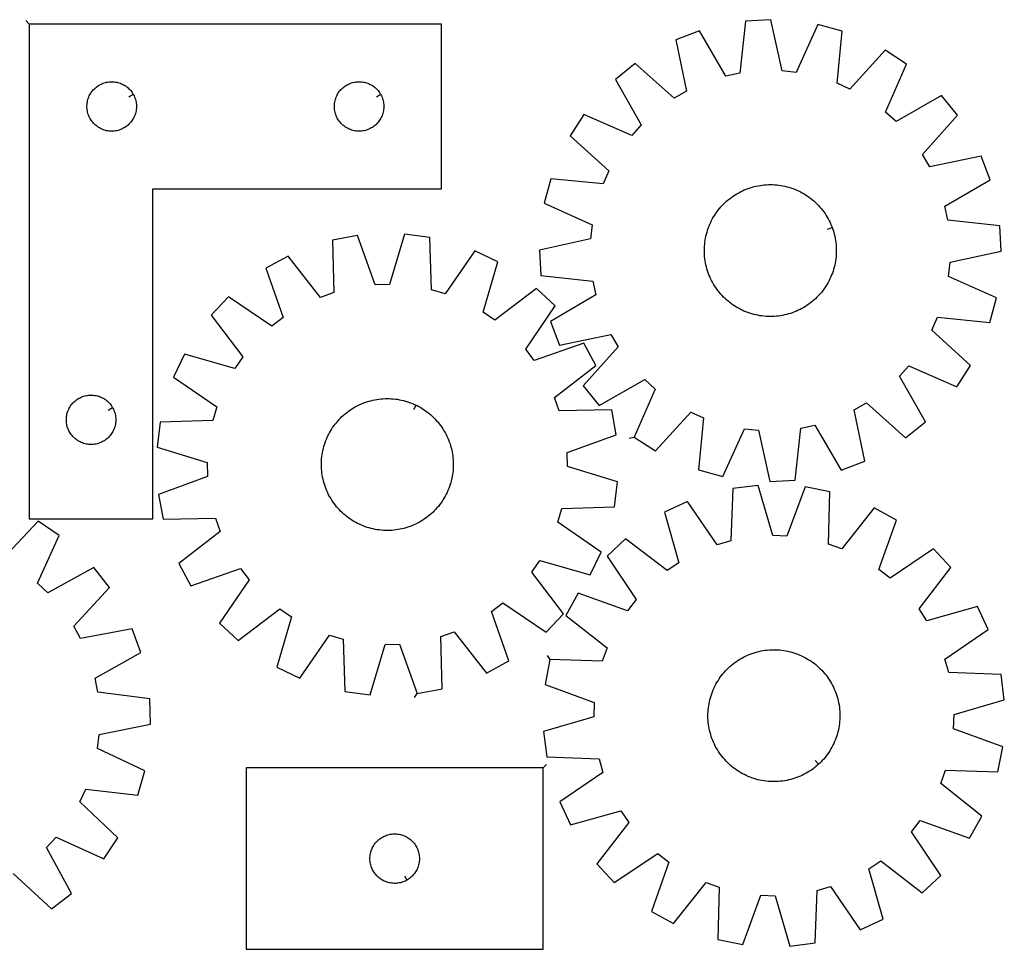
# Model space of a CAD drawing. Header units: millimetres. Extents: x 7 to 1491, y 7 to 572.
# Tile 3 of 3: x 894 to 1491, y 8 to 571. Entities that reach past the tile are written whole.
import ezdxf

# ---------------------------------------------------------------- set-up
doc = ezdxf.new("R2010")
doc.units = ezdxf.units.MM
doc.layers.add('CUT', color=7, linetype='CONTINUOUS', true_color=0x000000)
doc.layers.add('LEADIN', color=1, linetype='CONTINUOUS', true_color=0xff0000)

msp = doc.modelspace()

# ---------------------------------------------------------------- linework, layer by layer
at = {"layer": 'CUT'}
for points in [[(900.016882, 568.750061), (900.016882, 268.750061), (975.016882, 268.750061), (975.016882, 468.750061), (1150.016882, 468.750061), (1150.016882, 568.750061)], [(1266.758425, 318.309661), (1279.663887, 309.932335), (1301.043725, 333.424404), (1308.877458, 329.938433), (1305.737686, 298.329627), (1320.600246, 294.350324), (1333.674231, 323.299342), (1342.201779, 322.404743), (1348.983336, 291.372739), (1364.348143, 292.180981), (1367.836503, 323.753217), (1376.223129, 325.537559), (1392.26219, 298.119987), (1406.62523, 303.636657), (1400.1865, 334.7416), (1407.611263, 339.030221), (1431.337812, 317.910902), (1443.29313, 327.59599), (1427.557578, 355.188873), (1433.29369, 361.561971), (1462.385208, 348.808212), (1470.762534, 361.713675), (1447.270465, 383.093512), (1450.756437, 390.927245), (1482.365242, 387.787473), (1486.344545, 402.650033), (1457.395527, 415.724019), (1458.290127, 424.251566), (1489.32213, 431.033124), (1488.513888, 446.397931), (1456.941652, 449.886291), (1455.15731, 458.272917), (1482.574882, 474.311978), (1477.058213, 488.675017), (1445.953269, 482.236288), (1441.664648, 489.661051), (1462.783967, 513.3876), (1453.098879, 525.342917), (1425.505997, 509.607366), (1419.132898, 515.343478), (1431.886657, 544.434996), (1418.981195, 552.812322), (1397.601357, 529.320253), (1389.767624, 532.806224), (1392.907396, 564.41503), (1378.044836, 568.394333), (1364.97085, 539.445315), (1356.443303, 540.339914), (1349.661745, 571.371918), (1334.296939, 570.563676), (1330.808578, 538.99144), (1322.421952, 537.207098), (1306.382891, 564.62467), (1292.019852, 559.108), (1298.458581, 528.003057), (1291.033819, 523.714436), (1267.307269, 544.833755), (1255.351952, 535.148667), (1271.087504, 507.555784), (1265.351391, 501.182686), (1236.259874, 513.936445), (1227.882548, 501.030982), (1251.374616, 479.651145), (1247.888645, 471.817412), (1216.279839, 474.957184), (1212.300536, 460.094624), (1241.249554, 447.020638), (1240.354955, 438.493091), (1209.322952, 431.711533), (1210.131193, 416.346726), (1241.703429, 412.858366), (1243.487772, 404.47174), (1216.070199, 388.432679), (1221.586869, 374.06964), (1252.691813, 380.508369), (1256.980433, 373.083606), (1235.861114, 349.357057), (1245.546202, 337.40174), (1273.139085, 353.137291), (1279.512183, 347.401179)], [(963.066832, 526.135833), (963.257064, 525.799712), (963.602416, 525.108777), (963.911741, 524.400979), (964.18422, 523.678197), (964.41913, 522.942346), (964.615847, 522.195377), (964.773851, 521.439272), (964.892722, 520.676036), (964.972145, 519.907693), (965.011909, 519.13628), (965.011909, 518.363842), (964.972145, 517.592429), (964.892722, 516.824086), (964.773851, 516.06085), (964.615847, 515.304745), (964.41913, 514.557776), (964.18422, 513.821925), (963.911741, 513.099143), (963.602416, 512.391345), (963.257064, 511.70041), (962.876601, 511.028169), (962.462037, 510.376405), (962.01447, 509.746847), (961.535088, 509.141163), (961.025162, 508.560961), (960.486044, 508.007778), (959.919164, 507.483082), (959.326024, 506.988264), (958.708198, 506.524636), (958.067325, 506.093428), (957.405103, 505.695782), (956.723289, 505.332755), (956.02369, 505.005307), (955.308163, 504.714309), (954.578604, 504.46053), (953.836949, 504.244645), (953.085163, 504.067226), (952.32524, 503.928743), (951.559197, 503.829563), (950.789063, 503.76995), (950.016882, 503.750061), (949.2447, 503.76995), (948.474567, 503.829563), (947.708523, 503.928743), (946.948601, 504.067226), (946.196815, 504.244645), (945.455159, 504.46053), (944.7256, 504.714309), (944.010073, 505.005307), (943.310475, 505.332755), (942.628661, 505.695782), (941.966439, 506.093428), (941.325565, 506.524636), (940.70774, 506.988264), (940.1146, 507.483082), (939.547719, 508.007778), (939.008601, 508.560961), (938.498675, 509.141163), (938.019293, 509.746847), (937.571727, 510.376405), (937.157162, 511.028169), (936.7767, 511.70041), (936.431348, 512.391345), (936.122022, 513.099143), (935.849543, 513.821925), (935.614634, 514.557776), (935.417916, 515.304745), (935.259913, 516.06085), (935.141042, 516.824086), (935.061619, 517.592429), (935.021855, 518.363842), (935.021855, 519.13628), (935.061619, 519.907693), (935.141042, 520.676036), (935.259913, 521.439272), (935.417916, 522.195377), (935.614634, 522.942346), (935.849543, 523.678197), (936.122022, 524.400979), (936.431348, 525.108777), (936.7767, 525.799712), (937.157162, 526.471953), (937.571727, 527.123717), (938.019293, 527.753275), (938.498675, 528.358959), (939.008601, 528.939161), (939.547719, 529.492344), (940.1146, 530.01704), (940.70774, 530.511858), (941.325565, 530.975486), (941.966439, 531.406694), (942.628661, 531.80434), (943.310475, 532.167367), (944.010073, 532.494815), (944.7256, 532.785813), (945.455159, 533.039592), (946.196815, 533.255477), (946.948601, 533.432896), (947.708523, 533.571379), (948.474567, 533.670559), (949.2447, 533.730172), (950.016882, 533.750061), (950.789063, 533.730172), (951.559197, 533.670559), (952.32524, 533.571379), (953.085163, 533.432896), (953.836949, 533.255477), (954.578604, 533.039592), (955.308163, 532.785813), (956.02369, 532.494815), (956.723289, 532.167367), (957.405103, 531.80434), (958.067325, 531.406694), (958.708198, 530.975486), (959.326024, 530.511858), (959.919164, 530.01704), (960.486044, 529.492344), (961.025162, 528.939161), (961.535088, 528.358959), (962.01447, 527.753275), (962.462037, 527.123717), (962.876601, 526.471953)], [(1113.066832, 526.135833), (1113.257064, 525.799712), (1113.602416, 525.108777), (1113.911741, 524.400979), (1114.18422, 523.678197), (1114.41913, 522.942346), (1114.615847, 522.195377), (1114.773851, 521.439272), (1114.892722, 520.676036), (1114.972145, 519.907693), (1115.011909, 519.13628), (1115.011909, 518.363842), (1114.972145, 517.592429), (1114.892722, 516.824086), (1114.773851, 516.06085), (1114.615847, 515.304745), (1114.41913, 514.557776), (1114.18422, 513.821925), (1113.911741, 513.099143), (1113.602416, 512.391345), (1113.257064, 511.70041), (1112.876601, 511.028169), (1112.462037, 510.376405), (1112.01447, 509.746847), (1111.535088, 509.141163), (1111.025162, 508.560961), (1110.486044, 508.007778), (1109.919164, 507.483082), (1109.326024, 506.988264), (1108.708198, 506.524636), (1108.067325, 506.093428), (1107.405103, 505.695782), (1106.723289, 505.332755), (1106.02369, 505.005307), (1105.308163, 504.714309), (1104.578604, 504.46053), (1103.836949, 504.244645), (1103.085163, 504.067226), (1102.32524, 503.928743), (1101.559197, 503.829563), (1100.789063, 503.76995), (1100.016882, 503.750061), (1099.2447, 503.76995), (1098.474567, 503.829563), (1097.708523, 503.928743), (1096.948601, 504.067226), (1096.196815, 504.244645), (1095.455159, 504.46053), (1094.7256, 504.714309), (1094.010073, 505.005307), (1093.310475, 505.332755), (1092.628661, 505.695782), (1091.966439, 506.093428), (1091.325565, 506.524636), (1090.70774, 506.988264), (1090.1146, 507.483082), (1089.547719, 508.007778), (1089.008601, 508.560961), (1088.498675, 509.141163), (1088.019293, 509.746847), (1087.571727, 510.376405), (1087.157162, 511.028169), (1086.7767, 511.70041), (1086.431348, 512.391345), (1086.122022, 513.099143), (1085.849543, 513.821925), (1085.614634, 514.557776), (1085.417916, 515.304745), (1085.259913, 516.06085), (1085.141042, 516.824086), (1085.061619, 517.592429), (1085.021855, 518.363842), (1085.021855, 519.13628), (1085.061619, 519.907693), (1085.141042, 520.676036), (1085.259913, 521.439272), (1085.417916, 522.195377), (1085.614634, 522.942346), (1085.849543, 523.678197), (1086.122022, 524.400979), (1086.431348, 525.108777), (1086.7767, 525.799712), (1087.157162, 526.471953), (1087.571727, 527.123717), (1088.019293, 527.753275), (1088.498675, 528.358959), (1089.008601, 528.939161), (1089.547719, 529.492344), (1090.1146, 530.01704), (1090.70774, 530.511858), (1091.325565, 530.975486), (1091.966439, 531.406694), (1092.628661, 531.80434), (1093.310475, 532.167367), (1094.010073, 532.494815), (1094.7256, 532.785813), (1095.455159, 533.039592), (1096.196815, 533.255477), (1096.948601, 533.432896), (1097.708523, 533.571379), (1098.474567, 533.670559), (1099.2447, 533.730172), (1100.016882, 533.750061), (1100.789063, 533.730172), (1101.559197, 533.670559), (1102.32524, 533.571379), (1103.085163, 533.432896), (1103.836949, 533.255477), (1104.578604, 533.039592), (1105.308163, 532.785813), (1106.02369, 532.494815), (1106.723289, 532.167367), (1107.405103, 531.80434), (1108.067325, 531.406694), (1108.708198, 530.975486), (1109.326024, 530.511858), (1109.919164, 530.01704), (1110.486044, 529.492344), (1111.025162, 528.939161), (1111.535088, 528.358959), (1112.01447, 527.753275), (1112.462037, 527.123717), (1112.876601, 526.471953)], [(1386.769829, 445.418889), (1386.99049, 444.830619), (1387.394638, 443.6408), (1387.761214, 442.438873), (1388.089855, 441.226024), (1388.380238, 440.003451), (1388.632076, 438.77236), (1388.845119, 437.533966), (1389.019159, 436.289492), (1389.154023, 435.040164), (1389.249578, 433.787218), (1389.30573, 432.531887), (1389.322423, 431.275413), (1389.299642, 430.019034), (1389.237407, 428.763991), (1389.135782, 427.511522), (1388.994866, 426.262862), (1388.814797, 425.019246), (1388.595755, 423.781899), (1388.337955, 422.552043), (1388.041652, 421.330891), (1387.707137, 420.11965), (1387.334741, 418.919513), (1386.924832, 417.731665), (1386.477814, 416.55728), (1385.994128, 415.397515), (1385.474252, 414.253515), (1384.918698, 413.126409), (1384.328016, 412.01731), (1383.702787, 410.927312), (1383.043629, 409.857491), (1382.351192, 408.808902), (1381.62616, 407.782581), (1380.869248, 406.77954), (1380.081204, 405.800769), (1379.262804, 404.847234), (1378.414857, 403.919876), (1377.538199, 403.019611), (1376.633696, 402.147326), (1375.70224, 401.303882), (1374.744751, 400.490113), (1373.762173, 399.706821), (1372.755475, 398.954778), (1371.725653, 398.234728), (1370.673721, 397.547381), (1369.600718, 396.893414), (1368.507703, 396.273475), (1367.395755, 395.688173), (1366.265971, 395.138088), (1365.119465, 394.623761), (1363.95737, 394.145701), (1362.780832, 393.704379), (1361.591012, 393.300231), (1360.389085, 392.933655), (1359.176236, 392.605014), (1357.953663, 392.314631), (1356.722572, 392.062794), (1355.484179, 391.84975), (1354.239704, 391.67571), (1352.990377, 391.540846), (1351.73743, 391.445291), (1350.4821, 391.389139), (1349.225625, 391.372446), (1347.969246, 391.395228), (1346.714203, 391.457462), (1345.461734, 391.559087), (1344.213075, 391.700004), (1342.969458, 391.880072), (1341.732111, 392.099114), (1340.502255, 392.356914), (1339.281104, 392.653218), (1338.069862, 392.987732), (1336.869725, 393.360128), (1335.681878, 393.770037), (1334.507492, 394.217055), (1333.347727, 394.700741), (1332.203727, 395.220617), (1331.076622, 395.776171), (1329.967523, 396.366854), (1328.877525, 396.992083), (1327.807703, 397.651241), (1326.759115, 398.343677), (1325.732793, 399.068709), (1324.729752, 399.825621), (1323.750981, 400.613666), (1322.797446, 401.432065), (1321.870088, 402.280012), (1320.969823, 403.15667), (1320.097538, 404.061173), (1319.254095, 404.992629), (1318.440325, 405.950119), (1317.657033, 406.932697), (1316.90499, 407.939394), (1316.18494, 408.969216), (1315.497593, 410.021148), (1314.843627, 411.094151), (1314.223687, 412.187166), (1313.638386, 413.299114), (1313.0883, 414.428899), (1312.573974, 415.575404), (1312.095913, 416.737499), (1311.654591, 417.914038), (1311.250443, 419.103857), (1310.883867, 420.305784), (1310.555226, 421.518633), (1310.264843, 422.741206), (1310.013006, 423.972297), (1309.799962, 425.210691), (1309.625922, 426.455165), (1309.491058, 427.704493), (1309.395503, 428.957439), (1309.339352, 430.21277), (1309.322658, 431.469244), (1309.34544, 432.725623), (1309.407674, 433.980666), (1309.5093, 435.233136), (1309.650216, 436.481795), (1309.830284, 437.725411), (1310.049326, 438.962758), (1310.307126, 440.192614), (1310.60343, 441.413766), (1310.937945, 442.625007), (1311.31034, 443.825144), (1311.720249, 445.012992), (1312.167268, 446.187377), (1312.650953, 447.347142), (1313.17083, 448.491142), (1313.726383, 449.618248), (1314.317066, 450.727347), (1314.942295, 451.817345), (1315.601453, 452.887166), (1316.29389, 453.935755), (1317.018922, 454.962076), (1317.775833, 455.965117), (1318.563878, 456.943888), (1319.382278, 457.897423), (1320.230225, 458.824781), (1321.106882, 459.725046), (1322.011385, 460.597331), (1322.942841, 461.440775), (1323.900331, 462.254544), (1324.882909, 463.037837), (1325.889606, 463.789879), (1326.919429, 464.509929), (1327.97136, 465.197276), (1329.044363, 465.851243), (1330.137378, 466.471182), (1331.249327, 467.056484), (1332.379111, 467.606569), (1333.525617, 468.120896), (1334.687712, 468.598956), (1335.86425, 469.040278), (1337.05407, 469.444426), (1338.255997, 469.811002), (1339.468845, 470.139643), (1340.691418, 470.430026), (1341.922509, 470.681863), (1343.160903, 470.894907), (1344.405378, 471.068947), (1345.654705, 471.203811), (1346.907652, 471.299366), (1348.162982, 471.355518), (1349.419456, 471.372211), (1350.675835, 471.349429), (1351.930879, 471.287195), (1353.183348, 471.18557), (1354.432007, 471.044653), (1355.675623, 470.864585), (1356.91297, 470.645543), (1358.142826, 470.387743), (1359.363978, 470.091439), (1360.57522, 469.756925), (1361.775357, 469.384529), (1362.963204, 468.97462), (1364.13759, 468.527602), (1365.297355, 468.043916), (1366.441354, 467.52404), (1367.56846, 466.968486), (1368.677559, 466.377803), (1369.767557, 465.752574), (1370.837378, 465.093416), (1371.885967, 464.40098), (1372.912288, 463.675948), (1373.915329, 462.919036), (1374.8941, 462.130991), (1375.847635, 461.312592), (1376.774993, 460.464645), (1377.675259, 459.587987), (1378.547544, 458.683484), (1379.390987, 457.752028), (1380.204756, 456.794538), (1380.988049, 455.81196), (1381.740091, 454.805263), (1382.460141, 453.775441), (1383.147489, 452.723509), (1383.801455, 451.650506), (1384.421395, 450.557491), (1385.006696, 449.445543), (1385.556781, 448.315758), (1386.071108, 447.169253), (1386.549168, 446.007158)], [(1135.214505, 162.807), (1150.339248, 165.630595), (1149.641577, 197.387296), (1157.720373, 200.26), (1177.228714, 175.192104), (1190.740661, 182.551306), (1180.263776, 212.53813), (1187.059453, 217.766719), (1213.359394, 199.954143), (1223.9359, 211.12858), (1204.705353, 236.41021), (1209.552703, 243.482873), (1240.069821, 234.669235), (1246.675586, 248.565077), (1220.573795, 266.666769), (1222.998326, 274.891185), (1254.745394, 275.939225), (1256.733798, 291.19625), (1226.315789, 300.346085), (1226.080171, 308.917191), (1255.949565, 319.72432), (1253.12597, 334.849064), (1221.369269, 334.151392), (1218.496565, 342.230188), (1243.564461, 361.738529), (1236.205259, 375.250476), (1206.218435, 364.773591), (1200.989846, 371.569268), (1218.802422, 397.869209), (1207.627985, 408.445716), (1182.346355, 389.215168), (1175.273692, 394.062518), (1184.08733, 424.579637), (1170.191488, 431.185401), (1152.089796, 405.08361), (1143.86538, 407.508141), (1142.81734, 439.255209), (1127.560315, 441.243613), (1118.41048, 410.825605), (1109.839374, 410.589986), (1099.032245, 440.45938), (1083.907502, 437.635785), (1084.605173, 405.879085), (1076.526377, 403.006381), (1057.018036, 428.074276), (1043.506089, 420.715075), (1053.982974, 390.72825), (1047.187297, 385.499661), (1020.887356, 403.312237), (1010.310849, 392.1378), (1029.541397, 366.856171), (1024.694047, 359.783507), (994.176928, 368.597145), (987.571164, 354.701303), (1013.672955, 336.599611), (1011.248424, 328.375195), (979.501356, 327.327155), (977.512952, 312.07013), (1007.930961, 302.920295), (1008.166579, 294.349189), (978.297185, 283.54206), (981.12078, 268.417317), (1012.87748, 269.114988), (1015.750184, 261.036192), (990.682289, 241.527851), (998.04149, 228.015904), (1028.028315, 238.492789), (1033.256904, 231.697112), (1015.444328, 205.397171), (1026.618765, 194.820665), (1051.900394, 214.051212), (1058.973058, 209.203862), (1050.15942, 178.686744), (1064.055262, 172.080979), (1082.156954, 198.18277), (1090.38137, 195.758239), (1091.42941, 164.011171), (1106.686435, 162.022767), (1115.83627, 192.440776), (1124.407376, 192.676394)], [(950.566832, 336.135833), (950.757064, 335.799712), (951.102416, 335.108777), (951.411741, 334.400979), (951.68422, 333.678197), (951.91913, 332.942346), (952.115847, 332.195377), (952.273851, 331.439272), (952.392722, 330.676036), (952.472145, 329.907693), (952.511909, 329.13628), (952.511909, 328.363842), (952.472145, 327.592429), (952.392722, 326.824086), (952.273851, 326.06085), (952.115847, 325.304745), (951.91913, 324.557776), (951.68422, 323.821925), (951.411741, 323.099143), (951.102416, 322.391345), (950.757064, 321.70041), (950.376601, 321.028169), (949.962037, 320.376405), (949.51447, 319.746847), (949.035088, 319.141163), (948.525162, 318.560961), (947.986044, 318.007778), (947.419164, 317.483082), (946.826024, 316.988264), (946.208198, 316.524636), (945.567325, 316.093428), (944.905103, 315.695782), (944.223289, 315.332755), (943.52369, 315.005307), (942.808163, 314.714309), (942.078604, 314.46053), (941.336949, 314.244645), (940.585163, 314.067226), (939.82524, 313.928743), (939.059197, 313.829563), (938.289063, 313.76995), (937.516882, 313.750061), (936.7447, 313.76995), (935.974567, 313.829563), (935.208523, 313.928743), (934.448601, 314.067226), (933.696815, 314.244645), (932.955159, 314.46053), (932.2256, 314.714309), (931.510073, 315.005307), (930.810475, 315.332755), (930.128661, 315.695782), (929.466439, 316.093428), (928.825565, 316.524636), (928.20774, 316.988264), (927.6146, 317.483082), (927.047719, 318.007778), (926.508601, 318.560961), (925.998675, 319.141163), (925.519293, 319.746847), (925.071727, 320.376405), (924.657162, 321.028169), (924.2767, 321.70041), (923.931348, 322.391345), (923.622022, 323.099143), (923.349543, 323.821925), (923.114634, 324.557776), (922.917916, 325.304745), (922.759913, 326.06085), (922.641042, 326.824086), (922.561619, 327.592429), (922.521855, 328.363842), (922.521855, 329.13628), (922.561619, 329.907693), (922.641042, 330.676036), (922.759913, 331.439272), (922.917916, 332.195377), (923.114634, 332.942346), (923.349543, 333.678197), (923.622022, 334.400979), (923.931348, 335.108777), (924.2767, 335.799712), (924.657162, 336.471953), (925.071727, 337.123717), (925.519293, 337.753275), (925.998675, 338.358959), (926.508601, 338.939161), (927.047719, 339.492344), (927.6146, 340.01704), (928.20774, 340.511858), (928.825565, 340.975486), (929.466439, 341.406694), (930.128661, 341.80434), (930.810475, 342.167367), (931.510073, 342.494815), (932.2256, 342.785813), (932.955159, 343.039592), (933.696815, 343.255477), (934.448601, 343.432896), (935.208523, 343.571379), (935.974567, 343.670559), (936.7447, 343.730172), (937.516882, 343.750061), (938.289063, 343.730172), (939.059197, 343.670559), (939.82524, 343.571379), (940.585163, 343.432896), (941.336949, 343.255477), (942.078604, 343.039592), (942.808163, 342.785813), (943.52369, 342.494815), (944.223289, 342.167367), (944.905103, 341.80434), (945.567325, 341.406694), (946.208198, 340.975486), (946.826024, 340.511858), (947.419164, 340.01704), (947.986044, 339.492344), (948.525162, 338.939161), (949.035088, 338.358959), (949.51447, 337.753275), (949.962037, 337.123717), (950.376601, 336.471953)], [(1134.577806, 337.618577), (1135.14311, 337.344381), (1136.255934, 336.760746), (1137.349876, 336.142445), (1138.423857, 335.490087), (1139.476818, 334.804316), (1140.507718, 334.08581), (1141.51554, 333.335276), (1142.499291, 332.553457), (1143.457999, 331.741123), (1144.390717, 330.899076), (1145.296526, 330.028147), (1146.174531, 329.129196), (1147.023867, 328.203109), (1147.843694, 327.250801), (1148.633204, 326.273212), (1149.391618, 325.271306), (1150.118186, 324.246072), (1150.812193, 323.198522), (1151.472953, 322.129689), (1152.099814, 321.040629), (1152.692158, 319.932416), (1153.249399, 318.806144), (1153.770989, 317.662925), (1154.256412, 316.503885), (1154.705189, 315.330171), (1155.116877, 314.142939), (1155.49107, 312.943361), (1155.827399, 311.732622), (1156.125532, 310.511916), (1156.385174, 309.282447), (1156.60607, 308.04543), (1156.788001, 306.802084), (1156.930787, 305.553638), (1157.034289, 304.301322), (1157.098404, 303.046374), (1157.123067, 301.79003), (1157.108256, 300.533532), (1157.053985, 299.278119), (1156.960307, 298.025031), (1156.827315, 296.775503), (1156.65514, 295.530769), (1156.443952, 294.292057), (1156.193959, 293.060591), (1155.905408, 291.837584), (1155.578584, 290.624244), (1155.213809, 289.421769), (1154.811444, 288.231345), (1154.371885, 287.054148), (1153.895567, 285.891338), (1153.382958, 284.744063), (1152.834566, 283.613455), (1152.250931, 282.500631), (1151.63263, 281.406689), (1150.980272, 280.332708), (1150.294501, 279.279747), (1149.575994, 278.248847), (1148.825461, 277.241025), (1148.043641, 276.257274), (1147.231307, 275.298566), (1146.38926, 274.365848), (1145.518332, 273.460039), (1144.61938, 272.582034), (1143.693294, 271.732698), (1142.740986, 270.912871), (1141.763397, 270.123361), (1140.761491, 269.364948), (1139.736257, 268.638379), (1138.688707, 267.944372), (1137.619874, 267.283612), (1136.530814, 266.656751), (1135.422601, 266.064407), (1134.296329, 265.507166), (1133.153109, 264.985576), (1131.99407, 264.500153), (1130.820356, 264.051376), (1129.633124, 263.639688), (1128.433546, 263.265495), (1127.222807, 262.929166), (1126.002101, 262.631033), (1124.772632, 262.371391), (1123.535615, 262.150495), (1122.292269, 261.968564), (1121.043823, 261.825778), (1119.791507, 261.722276), (1118.536558, 261.658162), (1117.280215, 261.633498), (1116.023717, 261.648309), (1114.768304, 261.70258), (1113.515216, 261.796258), (1112.265688, 261.92925), (1111.020954, 262.101425), (1109.782242, 262.312613), (1108.550775, 262.562606), (1107.327769, 262.851157), (1106.114429, 263.177981), (1104.911954, 263.542756), (1103.72153, 263.945121), (1102.544332, 264.38468), (1101.381522, 264.860999), (1100.234247, 265.373607), (1099.10364, 265.921999), (1097.990816, 266.505634), (1096.896874, 267.123936), (1095.822892, 267.776293), (1094.769932, 268.462064), (1093.739032, 269.180571), (1092.731209, 269.931104), (1091.747459, 270.712924), (1090.788751, 271.525258), (1089.856033, 272.367305), (1088.950224, 273.238233), (1088.072219, 274.137185), (1087.222883, 275.063271), (1086.403056, 276.015579), (1085.613546, 276.993168), (1084.855132, 277.995074), (1084.128564, 279.020308), (1083.434557, 280.067858), (1082.773797, 281.136691), (1082.146936, 282.225751), (1081.554592, 283.333964), (1080.99735, 284.460236), (1080.475761, 285.603456), (1079.990338, 286.762495), (1079.541561, 287.936209), (1079.129873, 289.123441), (1078.75568, 290.323019), (1078.419351, 291.533758), (1078.121218, 292.754464), (1077.861576, 293.983933), (1077.64068, 295.22095), (1077.458749, 296.464296), (1077.315962, 297.712742), (1077.212461, 298.965058), (1077.148346, 300.220007), (1077.123682, 301.47635), (1077.138493, 302.732848), (1077.192765, 303.988261), (1077.286442, 305.241349), (1077.419435, 306.490877), (1077.59161, 307.735611), (1077.802798, 308.974323), (1078.052791, 310.20579), (1078.341342, 311.428796), (1078.668166, 312.642136), (1079.03294, 313.844611), (1079.435306, 315.035035), (1079.874865, 316.212233), (1080.351183, 317.375043), (1080.863792, 318.522318), (1081.412184, 319.652925), (1081.995819, 320.765749), (1082.61412, 321.859691), (1083.266478, 322.933673), (1083.952249, 323.986633), (1084.670755, 325.017533), (1085.421289, 326.025356), (1086.203108, 327.009106), (1087.015442, 327.967814), (1087.857489, 328.900532), (1088.728418, 329.806341), (1089.62737, 330.684347), (1090.553456, 331.533682), (1091.505764, 332.353509), (1092.483353, 333.143019), (1093.485259, 333.901433), (1094.510493, 334.628001), (1095.558043, 335.322008), (1096.626876, 335.982768), (1097.715936, 336.609629), (1098.824149, 337.201973), (1099.950421, 337.759215), (1101.093641, 338.280804), (1102.25268, 338.766227), (1103.426394, 339.215004), (1104.613626, 339.626692), (1105.813204, 340.000885), (1107.023943, 340.337214), (1108.244649, 340.635347), (1109.474118, 340.894989), (1110.711135, 341.115885), (1111.954481, 341.297816), (1113.202927, 341.440603), (1114.455243, 341.544104), (1115.710191, 341.608219), (1116.966535, 341.632883), (1118.223033, 341.618072), (1119.478446, 341.5638), (1120.731534, 341.470123), (1121.981062, 341.33713), (1123.225796, 341.164955), (1124.464508, 340.953767), (1125.695974, 340.703774), (1126.918981, 340.415223), (1128.132321, 340.088399), (1129.334796, 339.723625), (1130.52522, 339.321259), (1131.702417, 338.8817), (1132.865228, 338.405382), (1134.012502, 337.892773)], [(1215.6863, 183.31256), (1212.776499, 168.204165), (1242.583778, 157.226875), (1242.299285, 148.657253), (1211.829592, 139.68103), (1213.730958, 124.412915), (1245.471533, 123.183848), (1247.849123, 114.945739), (1221.644529, 96.993191), (1228.170942, 83.059905), (1258.737826, 91.69937), (1263.544764, 84.599179), (1244.170356, 59.427626), (1254.682966, 48.193056), (1281.084058, 65.855363), (1287.849808, 60.588105), (1277.202088, 30.661514), (1290.671848, 23.225378), (1310.322826, 48.181616), (1318.385109, 45.262888), (1317.50635, 13.510683), (1332.614746, 10.600882), (1343.592035, 40.408161), (1352.161658, 40.123668), (1361.13788, 9.653975), (1376.405995, 11.55534), (1377.635062, 43.295916), (1385.873171, 45.673506), (1403.825719, 19.468911), (1417.759005, 25.995325), (1409.11954, 56.562209), (1416.219731, 61.369147), (1441.391284, 41.994738), (1452.625854, 52.507349), (1434.963547, 78.908441), (1440.230805, 85.674191), (1470.157396, 75.026471), (1477.593532, 88.496231), (1452.637294, 108.147209), (1455.556022, 116.209491), (1487.308227, 115.330733), (1490.218028, 130.439128), (1460.410749, 141.416417), (1460.695243, 149.98604), (1491.164935, 158.962263), (1489.26357, 174.230378), (1457.522994, 175.459445), (1455.145404, 183.697554), (1481.349999, 201.650101), (1474.823585, 215.583388), (1444.256702, 206.943922), (1439.449763, 214.044114), (1458.824172, 239.215666), (1448.311561, 250.450237), (1421.910469, 232.78793), (1415.144719, 238.055188), (1425.792439, 267.981778), (1412.322679, 275.417914), (1392.671701, 250.461677), (1384.609419, 253.380405), (1385.488177, 285.13261), (1370.379782, 288.042411), (1359.402493, 258.235132), (1350.83287, 258.519625), (1341.856648, 288.989318), (1326.588532, 287.087952), (1325.359465, 255.347377), (1317.121356, 252.969787), (1299.168809, 279.174381), (1285.235522, 272.647968), (1293.874988, 242.081084), (1286.774796, 237.274146), (1261.603244, 256.648554), (1250.368673, 246.135944), (1268.03098, 219.734852), (1262.763722, 212.969102), (1232.837132, 223.616822), (1225.400996, 210.147062), (1250.357234, 190.496084), (1247.438505, 182.433802)], [(1378.593925, 119.904369), (1378.131802, 119.478701), (1377.181269, 118.656816), (1376.20539, 117.865193), (1375.205127, 117.104614), (1374.181467, 116.375829), (1373.135421, 115.679557), (1372.06802, 115.016487), (1370.980319, 114.387271), (1369.87339, 113.792532), (1368.748326, 113.232855), (1367.606237, 112.708794), (1366.448251, 112.220865), (1365.27551, 111.76955), (1364.089171, 111.355295), (1362.890406, 110.978507), (1361.680397, 110.63956), (1360.460338, 110.338787), (1359.231435, 110.076486), (1357.994898, 109.852915), (1356.751949, 109.668295), (1355.503814, 109.522808), (1354.251725, 109.416597), (1352.996918, 109.349768), (1351.740631, 109.322387), (1350.484104, 109.33448), (1349.228577, 109.386035), (1347.975288, 109.477002), (1346.725476, 109.607291), (1345.480372, 109.776773), (1344.241207, 109.985281), (1343.009202, 110.232609), (1341.785574, 110.518514), (1340.57153, 110.842713), (1339.368269, 111.204885), (1338.176978, 111.604674), (1336.998832, 112.041686), (1335.834994, 112.515488), (1334.686613, 113.025613), (1333.554822, 113.571558), (1332.440738, 114.152785), (1331.345461, 114.768718), (1330.270071, 115.418752), (1329.215629, 116.102243), (1328.183177, 116.818518), (1327.173734, 117.566869), (1326.188294, 118.346559), (1325.227831, 119.156817), (1324.293294, 119.996844), (1323.385603, 120.865812), (1322.505655, 121.762862), (1321.654318, 122.687109), (1320.832433, 123.637641), (1320.04081, 124.61352), (1319.280231, 125.613783), (1318.551446, 126.637443), (1317.855175, 127.683489), (1317.192104, 128.75089), (1316.562889, 129.838591), (1315.968149, 130.94552), (1315.408472, 132.070584), (1314.884411, 133.212673), (1314.396482, 134.370659), (1313.945167, 135.5434), (1313.530912, 136.729739), (1313.154125, 137.928504), (1312.815177, 139.138513), (1312.514405, 140.358572), (1312.252103, 141.587476), (1312.028532, 142.824012), (1311.843912, 144.066961), (1311.698425, 145.315096), (1311.592215, 146.567185), (1311.525386, 147.821992), (1311.498004, 149.078279), (1311.510097, 150.334806), (1311.561652, 151.590333), (1311.652619, 152.843622), (1311.782908, 154.093434), (1311.95239, 155.338538), (1312.160898, 156.577703), (1312.408227, 157.809708), (1312.694131, 159.033336), (1313.01833, 160.24738), (1313.380502, 161.450641), (1313.780292, 162.641932), (1314.217303, 163.820078), (1314.691105, 164.983916), (1315.201231, 166.132297), (1315.747176, 167.264088), (1316.328402, 168.378172), (1316.944336, 169.473449), (1317.594369, 170.548839), (1318.27786, 171.603281), (1318.994135, 172.635733), (1319.742486, 173.645177), (1320.522176, 174.630616), (1321.332434, 175.591079), (1322.172462, 176.525616), (1323.041429, 177.433307), (1323.938479, 178.313255), (1324.862726, 179.164592), (1325.813258, 179.986477), (1326.789137, 180.7781), (1327.7894, 181.538679), (1328.81306, 182.267464), (1329.859106, 182.963735), (1330.926507, 183.626806), (1332.014209, 184.256022), (1333.121138, 184.850761), (1334.246202, 185.410438), (1335.38829, 185.934499), (1336.546277, 186.422428), (1337.719018, 186.873743), (1338.905356, 187.287998), (1340.104122, 187.664785), (1341.31413, 188.003733), (1342.534189, 188.304505), (1343.763093, 188.566807), (1344.999629, 188.790378), (1346.242578, 188.974998), (1347.490713, 189.120485), (1348.742802, 189.226695), (1349.997609, 189.293524), (1351.253896, 189.320906), (1352.510423, 189.308813), (1353.765951, 189.257258), (1355.019239, 189.166291), (1356.269052, 189.036002), (1357.514155, 188.86652), (1358.753321, 188.658012), (1359.985325, 188.410683), (1361.208953, 188.124779), (1362.422997, 187.80058), (1363.626258, 187.438408), (1364.81755, 187.038618), (1365.995696, 186.601607), (1367.159533, 186.127805), (1368.307914, 185.61768), (1369.439705, 185.071734), (1370.553789, 184.490508), (1371.649067, 183.874574), (1372.724457, 183.224541), (1373.778898, 182.54105), (1374.81135, 181.824775), (1375.820794, 181.076424), (1376.806233, 180.296734), (1377.766696, 179.486476), (1378.701234, 178.646448), (1379.608924, 177.777481), (1380.488872, 176.880431), (1381.340209, 175.956184), (1382.162095, 175.005652), (1382.953717, 174.029773), (1383.714297, 173.02951), (1384.443081, 172.00585), (1385.139353, 170.959804), (1385.802423, 169.892403), (1386.431639, 168.804701), (1387.026378, 167.697772), (1387.586055, 166.572709), (1388.110116, 165.43062), (1388.598045, 164.272634), (1389.04936, 163.099892), (1389.463615, 161.913554), (1389.840403, 160.714789), (1390.17935, 159.50478), (1390.480123, 158.284721), (1390.742424, 157.055817), (1390.965995, 155.819281), (1391.150615, 154.576332), (1391.296102, 153.328197), (1391.402313, 152.076108), (1391.469142, 150.821301), (1391.496523, 149.565014), (1391.48443, 148.308487), (1391.432875, 147.05296), (1391.341908, 145.799671), (1391.211619, 144.549859), (1391.042137, 143.304755), (1390.833629, 142.06559), (1390.586301, 140.833585), (1390.300396, 139.609957), (1389.976198, 138.395913), (1389.614025, 137.192652), (1389.214236, 136.00136), (1388.777224, 134.823214), (1388.303422, 133.659377), (1387.793297, 132.510996), (1387.247352, 131.379205), (1386.666125, 130.265121), (1386.050192, 129.169843), (1385.400159, 128.094453), (1384.716667, 127.040012), (1384.000392, 126.00756), (1383.252041, 124.998116), (1382.472351, 124.012677), (1381.662093, 123.052214), (1380.822066, 122.117676), (1379.953098, 121.209986), (1379.056049, 120.330038)], [(1211.592206, 117.66174), (1031.592206, 117.66174), (1031.592206, 7.66174), (1211.592206, 7.66174)], [(1128.977978, 49.611789), (1128.641857, 49.421558), (1127.950922, 49.076206), (1127.243124, 48.76688), (1126.520342, 48.494401), (1125.784491, 48.259492), (1125.037522, 48.062774), (1124.281417, 47.904771), (1123.518181, 47.7859), (1122.749838, 47.706477), (1121.978425, 47.666713), (1121.205987, 47.666713), (1120.434574, 47.706477), (1119.666231, 47.7859), (1118.902995, 47.904771), (1118.14689, 48.062774), (1117.399922, 48.259492), (1116.66407, 48.494401), (1115.941288, 48.76688), (1115.23349, 49.076206), (1114.542555, 49.421558), (1113.870314, 49.80202), (1113.21855, 50.216585), (1112.588992, 50.664151), (1111.983308, 51.143533), (1111.403106, 51.653459), (1110.849923, 52.192578), (1110.325227, 52.759458), (1109.830409, 53.352598), (1109.366781, 53.970423), (1108.935573, 54.611297), (1108.537927, 55.273519), (1108.1749, 55.955333), (1107.847452, 56.654931), (1107.556454, 57.370459), (1107.302675, 58.100017), (1107.08679, 58.841673), (1106.909371, 59.593459), (1106.770888, 60.353381), (1106.671708, 61.119425), (1106.612095, 61.889559), (1106.592206, 62.66174), (1106.612095, 63.433921), (1106.671708, 64.204055), (1106.770888, 64.970099), (1106.909371, 65.730021), (1107.08679, 66.481807), (1107.302675, 67.223462), (1107.556454, 67.953021), (1107.847452, 68.668548), (1108.1749, 69.368147), (1108.537927, 70.049961), (1108.935573, 70.712183), (1109.366781, 71.353056), (1109.830409, 71.970882), (1110.325227, 72.564022), (1110.849923, 73.130902), (1111.403106, 73.67002), (1111.983308, 74.179947), (1112.588992, 74.659329), (1113.21855, 75.106895), (1113.870314, 75.521459), (1114.542555, 75.901922), (1115.23349, 76.247274), (1115.941288, 76.556599), (1116.66407, 76.829078), (1117.399922, 77.063988), (1118.14689, 77.260705), (1118.902995, 77.418709), (1119.666231, 77.53758), (1120.434574, 77.617003), (1121.205987, 77.656767), (1121.978425, 77.656767), (1122.749838, 77.617003), (1123.518181, 77.53758), (1124.281417, 77.418709), (1125.037522, 77.260705), (1125.784491, 77.063988), (1126.520342, 76.829078), (1127.243124, 76.556599), (1127.950922, 76.247274), (1128.641857, 75.901922), (1129.314098, 75.521459), (1129.965862, 75.106895), (1130.59542, 74.659329), (1131.201104, 74.179947), (1131.781306, 73.67002), (1132.334489, 73.130902), (1132.859185, 72.564022), (1133.354003, 71.970882), (1133.817631, 71.353056), (1134.248839, 70.712183), (1134.646485, 70.049961), (1135.009512, 69.368147), (1135.33696, 68.668548), (1135.627958, 67.953021), (1135.881737, 67.223462), (1136.097622, 66.481807), (1136.275041, 65.730021), (1136.413524, 64.970099), (1136.512704, 64.204055), (1136.572317, 63.433921), (1136.592206, 62.66174), (1136.572317, 61.889559), (1136.512704, 61.119425), (1136.413524, 60.353381), (1136.275041, 59.593459), (1136.097622, 58.841673), (1135.881737, 58.100017), (1135.627958, 57.370459), (1135.33696, 56.654931), (1135.009512, 55.955333), (1134.646485, 55.273519), (1134.248839, 54.611297), (1133.817631, 53.970423), (1133.354003, 53.352598), (1132.859185, 52.759458), (1132.334489, 52.192578), (1131.781306, 51.653459), (1131.201104, 51.143533), (1130.59542, 50.664151), (1129.965862, 50.216585), (1129.314098, 49.80202)]]:
    msp.add_lwpolyline(points, close=True, dxfattribs=at)
msp.add_lwpolyline([(890.236696, 53.68317), (913.573528, 32.133993), (925.703756, 41.599093), (910.474832, 69.474793), (916.326396, 75.742054), (945.180105, 62.459047), (953.79176, 75.209339), (930.694127, 97.014708), (934.322606, 104.783461), (965.868788, 101.066856), (970.118902, 115.854252), (941.413518, 129.45483), (942.46373, 137.964614), (973.614426, 144.17822), (973.086968, 159.555226), (941.583716, 163.619693), (939.952859, 172.037512), (967.658821, 187.573097), (962.405422, 202.034506), (931.18806, 196.165003), (927.035774, 203.666862), (948.58495, 227.003694), (939.11985, 239.133922), (911.24415, 223.904997), (904.976889, 229.756562), (918.259896, 258.61027), (905.509604, 267.221925), (883.704235, 244.124293)], dxfattribs=at)
at = {"layer": 'LEADIN'}
for p, q in [((897.895561, 570.871381), (900.016882, 568.750061)), ((960.455977, 524.658188), (963.066832, 526.135833)), ((1110.455977, 524.658188), (1113.066832, 526.135833)), ((1383.960936, 444.365267), (1386.769829, 445.418889)), ((947.955977, 334.658188), (950.566832, 336.135833)), ((1133.268562, 334.91934), (1134.577806, 337.618577)), ((1263.824104, 317.685354), (1266.758425, 318.309661)), ((1214.004444, 185.796782), (1215.6863, 183.31256)), ((1133.518509, 160.33241), (1135.214505, 162.807)), ((1213.713526, 119.78306), (1211.592206, 117.66174)), ((1376.561425, 122.110937), (1378.593925, 119.904369)), ((1127.500333, 52.222645), (1128.977978, 49.611789))]:
    msp.add_line(p, q, dxfattribs=at)

doc.saveas('drawing.dxf')
